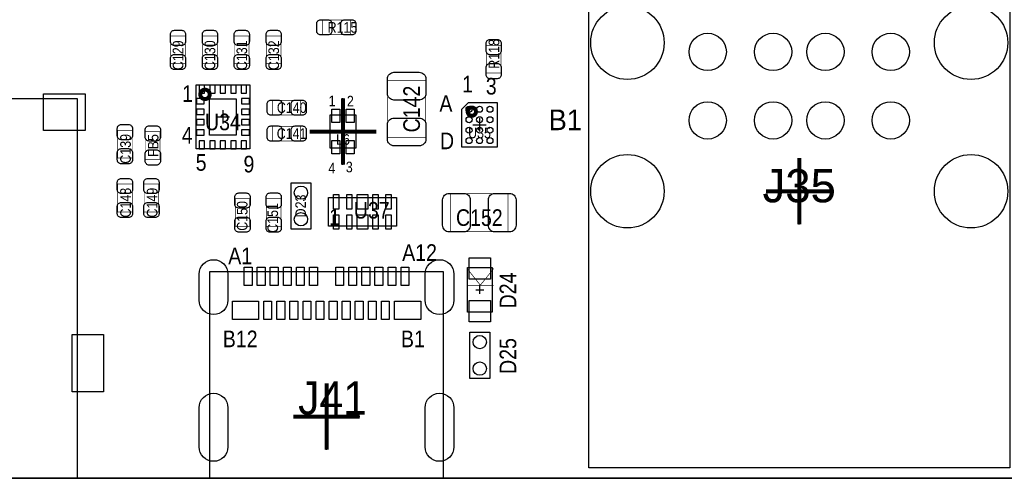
# Model space of a CAD drawing. Extents: x 0 to 170, y -5 to 120.
# Tile 6 of 13: x 94 to 131, y 0 to 18. Entities that reach past the tile are written whole.
import ezdxf
from ezdxf.enums import TextEntityAlignment as Align

# ---------------------------------------------------------------- set-up
doc = ezdxf.new("R2010")
doc.units = 0
for name, color, linetype in [('BG_OUTLINE', 3, 'CONTINUOUS'), ('PG_ASSEMBLY_TOP', 140, 'CONTINUOUS'), ('PG_BODY_CENTER', 211, 'CONTINUOUS'), ('PIN_TOP', 160, 'CONTINUOUS'), ('RD_ASSEMBLY_TOP', 140, 'CONTINUOUS')]:
    doc.layers.add(name, color=color, linetype=linetype)

msp = doc.modelspace()

# ---------------------------------------------------------------- linework, layer by layer
at = {"layer": 'BG_OUTLINE'}
msp.add_lwpolyline([(169.926, 0), (169.926, 39.77386), (164.5158, 39.77386, -0.414214), (163.5252, 40.76446), (163.5252, 44.26966, -0.406818), (164.5158, 45.28566), (169.926, 45.28566), (169.926, 70.5358), (164.5158, 70.5358, -0.414214), (163.5252, 71.5264), (163.5252, 75.0316, -0.406818), (164.5158, 76.0476), (169.926, 76.0476), (169.926, 119.888), (17.526, 119.888), (0, 119.888), (0, 0)], format="xyb", close=True, dxfattribs=at)
msp.add_lwpolyline([(169.926, 0), (0, 0)], dxfattribs=at)
at = {"layer": 'PG_ASSEMBLY_TOP'}
for points in [[(115.432586, 0.395478), (115.432586, 18.165572), (131.53263, 18.165572), (131.53263, 0.395478), (115.432586, 0.395478)], [(81.18348, 0.70612), (89.68486, 0.71628), (92.27312, 0.01524), (95.885, 0.00508), (95.885, 14.50594), (81.18348, 14.50594), (81.18348, 0.70612)], [(110.569248, 12.67206), (111.949484, 12.67206), (111.949484, 14.352016), (110.819438, 14.352016), (110.569248, 14.10208), (110.569248, 12.67206)], [(105.538016, 12.63523), (106.538776, 12.63523), (106.538776, 13.88491), (105.538016, 13.88491), (105.538016, 12.63523)], [(104.813354, 11.303), (104.813354, 9.525), (104.051354, 9.525), (104.051354, 11.303), (104.813354, 11.303)], [(110.796832, 6.356858), (110.796832, 8.058658), (111.736632, 8.058658), (111.736632, 6.356858), (110.796832, 6.356858)], [(100.940616, 0), (109.8804, 0), (109.8804, 7.899908), (100.940616, 7.899908), (100.940616, 0)], [(111.647732, 5.590794), (111.647732, 3.812794), (110.885732, 3.812794), (110.885732, 5.590794), (111.647732, 5.590794)]]:
    msp.add_lwpolyline(points, dxfattribs=at)
for points, const_width in [([(105.253282, 16.964152), (105.253282, 17.523968), (106.313478, 17.523968), (106.313478, 16.964152), (105.253282, 16.964152)], 0.024892), ([(99.452176, 16.910812), (100.011992, 16.910812), (100.011992, 15.850616), (99.452176, 15.850616), (99.452176, 16.910812)], 0.024892), ([(100.671376, 16.910812), (101.231192, 16.910812), (101.231192, 15.850616), (100.671376, 15.850616), (100.671376, 16.910812)], 0.024892), ([(101.890576, 16.910812), (102.450392, 16.910812), (102.450392, 15.850616), (101.890576, 15.850616), (101.890576, 16.910812)], 0.024892), ([(103.109776, 16.910812), (103.669592, 16.910812), (103.669592, 15.850616), (103.109776, 15.850616), (103.109776, 16.910812)], 0.024892), ([(112.07877, 15.499588), (111.518954, 15.499588), (111.518954, 16.559784), (112.07877, 16.559784), (112.07877, 15.499588)], 0.024892), ([(109.202728, 13.02004), (107.742736, 13.02004), (107.742736, 15.220188), (109.202728, 15.220188), (109.202728, 13.02004)], 0.024892), ([(104.416098, 14.453108), (104.416098, 13.893292), (103.355902, 13.893292), (103.355902, 14.453108), (104.416098, 14.453108)], 0.024892), ([(97.418398, 13.306806), (97.978214, 13.306806), (97.978214, 12.24661), (97.418398, 12.24661), (97.418398, 13.306806)], 0.024892), ([(98.487992, 13.257784), (99.047808, 13.257784), (99.047808, 12.197588), (98.487992, 12.197588), (98.487992, 13.257784)], 0.024892), ([(103.355902, 12.902692), (103.355902, 13.462508), (104.416098, 13.462508), (104.416098, 12.902692), (103.355902, 12.902692)], 0.024892), ([(97.42043, 11.248898), (97.980246, 11.248898), (97.980246, 10.188702), (97.42043, 10.188702), (97.42043, 11.248898)], 0.024892), ([(98.436684, 11.248898), (98.9965, 11.248898), (98.9965, 10.188702), (98.436684, 10.188702), (98.436684, 11.248898)], 0.024892), ([(102.476554, 9.629902), (101.916738, 9.629902), (101.916738, 10.690098), (102.476554, 10.690098), (102.476554, 9.629902)], 0.024892), ([(103.110792, 10.690098), (103.670608, 10.690098), (103.670608, 9.629902), (103.110792, 9.629902), (103.110792, 10.690098)], 0.024892), ([(110.151926, 9.430004), (110.151926, 10.889996), (112.352074, 10.889996), (112.352074, 9.430004), (110.151926, 9.430004)], 0.024892), ([(111.292132, 7.385558), (110.784132, 8.020558)], 0.0254), ([(111.800132, 8.020558), (111.292132, 7.385558)], 0.0254), ([(110.784132, 7.385558), (111.292132, 7.385558)], 0.0254), ([(111.292132, 7.385558), (111.800132, 7.385558)], 0.0254)]:
    msp.add_lwpolyline(points, dxfattribs=dict(at, const_width=const_width))
for points in [[(100.42271, 12.592558), (100.42271, 15.042642), (102.47249, 15.042642), (102.47249, 12.592558)], [(105.481628, 9.63549), (105.481628, 10.73531), (108.081572, 10.73531), (108.081572, 9.63549)]]:
    msp.add_lwpolyline(points, close=True, dxfattribs=at)
at = {"layer": 'PG_ASSEMBLY_TOP', "const_width": 0.1524}
for points in [[(100.94214, 14.6812, 1.000211), (100.58146, 14.6812, 0.999789), (100.94214, 14.6812)], [(111.12119, 14.020292, 1.000292), (110.80623, 14.020292, 0.999708), (111.12119, 14.020292)]]:
    msp.add_lwpolyline(points, format="xyb", dxfattribs=at)
at = {"layer": 'PG_BODY_CENTER', "const_width": 0.1524}
for points in [[(106.038396, 11.99007), (106.038396, 14.53007)], [(104.768396, 13.26007), (107.308396, 13.26007)], [(123.482608, 9.705594), (123.482608, 12.245594)], [(122.212608, 10.975594), (124.752608, 10.975594)], [(105.410508, 1.089914), (105.410508, 3.629914)], [(104.140508, 2.359914), (106.680508, 2.359914)]]:
    msp.add_lwpolyline(points, dxfattribs=at)
at = {"layer": 'PG_BODY_CENTER'}
for points in [[(106.038396, 11.99007), (106.038396, 14.53007)], [(101.4476, 14.0716), (101.4476, 13.5636)], [(101.1936, 13.8176), (101.7016, 13.8176)], [(111.259366, 13.766038), (111.259366, 13.258038)], [(104.768396, 13.26007), (107.308396, 13.26007)], [(111.005366, 13.512038), (111.513366, 13.512038)], [(123.482608, 9.705594), (123.482608, 12.245594)], [(122.212608, 10.975594), (124.752608, 10.975594)], [(111.114332, 7.207758), (111.419132, 7.207758)], [(111.266732, 7.055358), (111.266732, 7.360158)], [(105.410508, 1.089914), (105.410508, 3.629914)], [(104.140508, 2.359914), (106.680508, 2.359914)]]:
    msp.add_lwpolyline(points, dxfattribs=at)
at = {"layer": 'PIN_TOP'}
for points in [[(105.183432, 17.534128), (105.46334, 17.534128, -0.414846), (105.613454, 17.384014), (105.613454, 17.104106, -0.414846), (105.46334, 16.953992), (105.183432, 16.953992, -0.414846), (105.033318, 17.104106), (105.033318, 17.384014, -0.414846)], [(106.383328, 16.953992), (106.10342, 16.953992, -0.414846), (105.953306, 17.104106), (105.953306, 17.384014, -0.414846), (106.10342, 17.534128), (106.383328, 17.534128, -0.414846), (106.533442, 17.384014), (106.533442, 17.104106, -0.414846)], [(100.022152, 16.980662), (100.022152, 16.700754, -0.414846), (99.872038, 16.55064), (99.59213, 16.55064, -0.414846), (99.442016, 16.700754), (99.442016, 16.980662, -0.414846), (99.59213, 17.130776), (99.872038, 17.130776, -0.414846)], [(101.241352, 16.980662), (101.241352, 16.700754, -0.414846), (101.091238, 16.55064), (100.81133, 16.55064, -0.414846), (100.661216, 16.700754), (100.661216, 16.980662, -0.414846), (100.81133, 17.130776), (101.091238, 17.130776, -0.414846)], [(102.460552, 16.980662), (102.460552, 16.700754, -0.414846), (102.310438, 16.55064), (102.03053, 16.55064, -0.414846), (101.880416, 16.700754), (101.880416, 16.980662, -0.414846), (102.03053, 17.130776), (102.310438, 17.130776, -0.414846)], [(103.679752, 16.980662), (103.679752, 16.700754, -0.414846), (103.529638, 16.55064), (103.24973, 16.55064, -0.414846), (103.099616, 16.700754), (103.099616, 16.980662, -0.414846), (103.24973, 17.130776), (103.529638, 17.130776, -0.414846)], [(112.08893, 16.629634), (112.08893, 16.349726, -0.414846), (111.938816, 16.199612), (111.658908, 16.199612, -0.414846), (111.508794, 16.349726), (111.508794, 16.629634, -0.414846), (111.658908, 16.779748), (111.938816, 16.779748, -0.414846)], [(99.442016, 15.780766), (99.442016, 16.060674, -0.414846), (99.59213, 16.210788), (99.872038, 16.210788, -0.414846), (100.022152, 16.060674), (100.022152, 15.780766, -0.414846), (99.872038, 15.630652), (99.59213, 15.630652, -0.414846)], [(100.661216, 15.780766), (100.661216, 16.060674, -0.414846), (100.81133, 16.210788), (101.091238, 16.210788, -0.414846), (101.241352, 16.060674), (101.241352, 15.780766, -0.414846), (101.091238, 15.630652), (100.81133, 15.630652, -0.414846)], [(101.880416, 15.780766), (101.880416, 16.060674, -0.414846), (102.03053, 16.210788), (102.310438, 16.210788, -0.414846), (102.460552, 16.060674), (102.460552, 15.780766, -0.414846), (102.310438, 15.630652), (102.03053, 15.630652, -0.414846)], [(103.099616, 15.780766), (103.099616, 16.060674, -0.414846), (103.24973, 16.210788), (103.529638, 16.210788, -0.414846), (103.679752, 16.060674), (103.679752, 15.780766, -0.414846), (103.529638, 15.630652), (103.24973, 15.630652, -0.414846)], [(111.508794, 15.429738), (111.508794, 15.709646, -0.414846), (111.658908, 15.85976), (111.938816, 15.85976, -0.414846), (112.08893, 15.709646), (112.08893, 15.429738, -0.414846), (111.938816, 15.279624), (111.658908, 15.279624, -0.414846)], [(109.207808, 15.275052), (109.207808, 14.715236, -0.414709), (108.957618, 14.465046), (107.987846, 14.465046, -0.414709), (107.737656, 14.715236), (107.737656, 15.275052, -0.414709), (107.987846, 15.525242), (108.957618, 15.525242, -0.414709)], [(100.7491, 14.72946), (100.7491, 15.03172, 0.414214), (100.74783, 15.03299), (100.54717, 15.03299, 0.414214), (100.5459, 15.03172), (100.5459, 14.72946, 0.414214), (100.54717, 14.72819), (100.74783, 14.72819, 0.414214)], [(101.14915, 14.72946), (101.14915, 15.03172, 0.414214), (101.14788, 15.03299), (100.94722, 15.03299, 0.414214), (100.94595, 15.03172), (100.94595, 14.72946, 0.414214), (100.94722, 14.72819), (101.14788, 14.72819, 0.414214)], [(101.5492, 14.72946), (101.5492, 15.03172, 0.414214), (101.54793, 15.03299), (101.34727, 15.03299, 0.414214), (101.346, 15.03172), (101.346, 14.72946, 0.414214), (101.34727, 14.72819), (101.54793, 14.72819, 0.414214)], [(101.94925, 14.72946), (101.94925, 15.03172, 0.414214), (101.94798, 15.03299), (101.74732, 15.03299, 0.414214), (101.74605, 15.03172), (101.74605, 14.72946, 0.414214), (101.74732, 14.72819), (101.94798, 14.72819, 0.414214)], [(102.3493, 14.72946), (102.3493, 15.03172, 0.414214), (102.34803, 15.03299), (102.14737, 15.03299, 0.414214), (102.1461, 15.03172), (102.1461, 14.72946, 0.414214), (102.14737, 14.72819), (102.34803, 14.72819, 0.414214)], [(100.433632, 14.315948), (100.735892, 14.315948, 0.414214), (100.737162, 14.317218), (100.737162, 14.517878, 0.414214), (100.735892, 14.519148), (100.433632, 14.519148, 0.414214), (100.432362, 14.517878), (100.432362, 14.317218, 0.414214)], [(102.159308, 14.315948), (102.461568, 14.315948, 0.414214), (102.462838, 14.317218), (102.462838, 14.517878, 0.414214), (102.461568, 14.519148), (102.159308, 14.519148, 0.414214), (102.158038, 14.517878), (102.158038, 14.317218, 0.414214)], [(103.286052, 14.463268), (103.56596, 14.463268, -0.414846), (103.716074, 14.313154), (103.716074, 14.033246, -0.414846), (103.56596, 13.883132), (103.286052, 13.883132, -0.414846), (103.135938, 14.033246), (103.135938, 14.313154, -0.414846)], [(104.485948, 13.883132), (104.20604, 13.883132, -0.414846), (104.055926, 14.033246), (104.055926, 14.313154, -0.414846), (104.20604, 14.463268), (104.485948, 14.463268, -0.414846), (104.636062, 14.313154), (104.636062, 14.033246, -0.414846)], [(100.433632, 13.915898), (100.735892, 13.915898, 0.414214), (100.737162, 13.917168), (100.737162, 14.117828, 0.414214), (100.735892, 14.119098), (100.433632, 14.119098, 0.414214), (100.432362, 14.117828), (100.432362, 13.917168, 0.414214)], [(102.159308, 13.915898), (102.461568, 13.915898, 0.414214), (102.462838, 13.917168), (102.462838, 14.117828, 0.414214), (102.461568, 14.119098), (102.159308, 14.119098, 0.414214), (102.158038, 14.117828), (102.158038, 13.917168, 0.414214)], [(100.433632, 13.516102), (100.735892, 13.516102, 0.414214), (100.737162, 13.517372), (100.737162, 13.718032, 0.414214), (100.735892, 13.719302), (100.433632, 13.719302, 0.414214), (100.432362, 13.718032), (100.432362, 13.517372, 0.414214)], [(102.159308, 13.516102), (102.461568, 13.516102, 0.414214), (102.462838, 13.517372), (102.462838, 13.718032, 0.414214), (102.461568, 13.719302), (102.159308, 13.719302, 0.414214), (102.158038, 13.718032), (102.158038, 13.517372, 0.414214)], [(107.737656, 12.965176), (107.737656, 13.524992, -0.414709), (107.987846, 13.775182), (108.957618, 13.775182, -0.414709), (109.207808, 13.524992), (109.207808, 12.965176, -0.414709), (108.957618, 12.714986), (107.987846, 12.714986, -0.414709)], [(97.988374, 13.376656), (97.988374, 13.096748, -0.414846), (97.83826, 12.946634), (97.558352, 12.946634, -0.414846), (97.408238, 13.096748), (97.408238, 13.376656, -0.414846), (97.558352, 13.52677), (97.83826, 13.52677, -0.414846)], [(99.057968, 13.327634), (99.057968, 13.047726, -0.414846), (98.907854, 12.897612), (98.627946, 12.897612, -0.414846), (98.477832, 13.047726), (98.477832, 13.327634, -0.414846), (98.627946, 13.477748), (98.907854, 13.477748, -0.414846)], [(100.433632, 13.116052), (100.735892, 13.116052, 0.414214), (100.737162, 13.117322), (100.737162, 13.317982, 0.414214), (100.735892, 13.319252), (100.433632, 13.319252, 0.414214), (100.432362, 13.317982), (100.432362, 13.117322, 0.414214)], [(102.159308, 13.116052), (102.461568, 13.116052, 0.414214), (102.462838, 13.117322), (102.462838, 13.317982, 0.414214), (102.461568, 13.319252), (102.159308, 13.319252, 0.414214), (102.158038, 13.317982), (102.158038, 13.117322, 0.414214)], [(103.286052, 13.472668), (103.56596, 13.472668, -0.414846), (103.716074, 13.322554), (103.716074, 13.042646, -0.414846), (103.56596, 12.892532), (103.286052, 12.892532, -0.414846), (103.135938, 13.042646), (103.135938, 13.322554, -0.414846)], [(104.485948, 12.892532), (104.20604, 12.892532, -0.414846), (104.055926, 13.042646), (104.055926, 13.322554, -0.414846), (104.20604, 13.472668), (104.485948, 13.472668, -0.414846), (104.636062, 13.322554), (104.636062, 13.042646, -0.414846)], [(100.7491, 12.60348), (100.7491, 12.90574, 0.414214), (100.74783, 12.90701), (100.54717, 12.90701, 0.414214), (100.5459, 12.90574), (100.5459, 12.60348, 0.414214), (100.54717, 12.60221), (100.74783, 12.60221, 0.414214)], [(101.14915, 12.60348), (101.14915, 12.90574, 0.414214), (101.14788, 12.90701), (100.94722, 12.90701, 0.414214), (100.94595, 12.90574), (100.94595, 12.60348, 0.414214), (100.94722, 12.60221), (101.14788, 12.60221, 0.414214)], [(101.5492, 12.60348), (101.5492, 12.90574, 0.414214), (101.54793, 12.90701), (101.34727, 12.90701, 0.414214), (101.346, 12.90574), (101.346, 12.60348, 0.414214), (101.34727, 12.60221), (101.54793, 12.60221, 0.414214)], [(101.94925, 12.60348), (101.94925, 12.90574, 0.414214), (101.94798, 12.90701), (101.74732, 12.90701, 0.414214), (101.74605, 12.90574), (101.74605, 12.60348, 0.414214), (101.74732, 12.60221), (101.94798, 12.60221, 0.414214)], [(102.3493, 12.60348), (102.3493, 12.90574, 0.414214), (102.34803, 12.90701), (102.14737, 12.90701, 0.414214), (102.1461, 12.90574), (102.1461, 12.60348, 0.414214), (102.14737, 12.60221), (102.34803, 12.60221, 0.414214)], [(97.408238, 12.17676), (97.408238, 12.456668, -0.414846), (97.558352, 12.606782), (97.83826, 12.606782, -0.414846), (97.988374, 12.456668), (97.988374, 12.17676, -0.414846), (97.83826, 12.026646), (97.558352, 12.026646, -0.414846)], [(98.477832, 12.127738), (98.477832, 12.407646, -0.414846), (98.627946, 12.55776), (98.907854, 12.55776, -0.414846), (99.057968, 12.407646), (99.057968, 12.127738, -0.414846), (98.907854, 11.977624), (98.627946, 11.977624, -0.414846)], [(97.990406, 11.318748), (97.990406, 11.03884, -0.414846), (97.840292, 10.888726), (97.560384, 10.888726, -0.414846), (97.41027, 11.03884), (97.41027, 11.318748, -0.414846), (97.560384, 11.468862), (97.840292, 11.468862, -0.414846)], [(99.00666, 11.318748), (99.00666, 11.03884, -0.414846), (98.856546, 10.888726), (98.576638, 10.888726, -0.414846), (98.426524, 11.03884), (98.426524, 11.318748, -0.414846), (98.576638, 11.468862), (98.856546, 11.468862, -0.414846)], [(97.41027, 10.118852), (97.41027, 10.39876, -0.414846), (97.560384, 10.548874), (97.840292, 10.548874, -0.414846), (97.990406, 10.39876), (97.990406, 10.118852, -0.414846), (97.840292, 9.968738), (97.560384, 9.968738, -0.414846)], [(98.426524, 10.118852), (98.426524, 10.39876, -0.414846), (98.576638, 10.548874), (98.856546, 10.548874, -0.414846), (99.00666, 10.39876), (99.00666, 10.118852, -0.414846), (98.856546, 9.968738), (98.576638, 9.968738, -0.414846)], [(102.486714, 10.759948), (102.486714, 10.48004, -0.414846), (102.3366, 10.329926), (102.056692, 10.329926, -0.414846), (101.906578, 10.48004), (101.906578, 10.759948, -0.414846), (102.056692, 10.910062), (102.3366, 10.910062, -0.414846)], [(103.680768, 10.759948), (103.680768, 10.48004, -0.414846), (103.530654, 10.329926), (103.250746, 10.329926, -0.414846), (103.100632, 10.48004), (103.100632, 10.759948, -0.414846), (103.250746, 10.910062), (103.530654, 10.910062, -0.414846)], [(110.097062, 10.895076), (110.656878, 10.895076, -0.414709), (110.907068, 10.644886), (110.907068, 9.675114, -0.414709), (110.656878, 9.424924), (110.097062, 9.424924, -0.414709), (109.846872, 9.675114), (109.846872, 10.644886, -0.414709)], [(112.406938, 9.424924), (111.847122, 9.424924, -0.414709), (111.596932, 9.675114), (111.596932, 10.644886, -0.414709), (111.847122, 10.895076), (112.406938, 10.895076, -0.414709), (112.657128, 10.644886), (112.657128, 9.675114, -0.414709)], [(101.906578, 9.560052), (101.906578, 9.83996, -0.414846), (102.056692, 9.990074), (102.3366, 9.990074, -0.414846), (102.486714, 9.83996), (102.486714, 9.560052, -0.414846), (102.3366, 9.409938), (102.056692, 9.409938, -0.414846)], [(103.100632, 9.560052), (103.100632, 9.83996, -0.414846), (103.250746, 9.990074), (103.530654, 9.990074, -0.414846), (103.680768, 9.83996), (103.680768, 9.560052, -0.414846), (103.530654, 9.409938), (103.250746, 9.409938, -0.414846)], [(101.640513, 7.809865), (101.640513, 6.809867, -1), (100.540439, 6.809867), (100.540439, 7.809865, -1)], [(110.280577, 7.809865), (110.280577, 6.809867, -1), (109.180503, 6.809867), (109.180503, 7.809865, -1)], [(101.640513, 2.699893), (101.640513, 1.200023, -1), (100.540439, 1.200023), (100.540439, 2.699893, -1)], [(110.280577, 2.699893), (110.280577, 1.200023, -1), (109.180503, 1.200023), (109.180503, 2.699893, -1)]]:
    msp.add_lwpolyline(points, format="xyb", close=True, dxfattribs=at)
for points in [[(94.58452, 14.70533), (96.18472, 14.70533), (96.18472, 13.30579), (94.58452, 13.30579)], [(100.9396, 13.1191), (100.9396, 14.5161), (101.9556, 14.5161), (101.9556, 13.1191)], [(105.611676, 13.60551), (105.611676, 14.11351), (105.916476, 14.11351), (105.916476, 13.60551)], [(106.160316, 13.60551), (106.160316, 14.11351), (106.465116, 14.11351), (106.465116, 13.60551)], [(105.611676, 12.40663), (105.611676, 12.91463), (105.916476, 12.91463), (105.916476, 12.40663)], [(106.160316, 12.40663), (106.160316, 12.91463), (106.465116, 12.91463), (106.465116, 12.40663)], [(105.681526, 10.291064), (105.681526, 10.849864), (105.881424, 10.849864), (105.881424, 10.291064)], [(106.181398, 10.291064), (106.181398, 10.849864), (106.381296, 10.849864), (106.381296, 10.291064)], [(106.5784, 10.291064), (106.5784, 10.849864), (106.9848, 10.849864), (106.9848, 10.291064)], [(107.18165, 10.291064), (107.18165, 10.849864), (107.381548, 10.849864), (107.381548, 10.291064)], [(107.681522, 10.291064), (107.681522, 10.849864), (107.88142, 10.849864), (107.88142, 10.291064)], [(105.681526, 9.520936), (105.681526, 10.079736), (105.881424, 10.079736), (105.881424, 9.520936)], [(106.181398, 9.520936), (106.181398, 10.079736), (106.381296, 10.079736), (106.381296, 9.520936)], [(106.5784, 9.520936), (106.5784, 10.079736), (106.9848, 10.079736), (106.9848, 9.520936)], [(107.18165, 9.520936), (107.18165, 10.079736), (107.381548, 10.079736), (107.381548, 9.520936)], [(107.681522, 9.520936), (107.681522, 10.079736), (107.88142, 10.079736), (107.88142, 9.520936)], [(111.673132, 8.426958), (111.673132, 7.614158), (110.860332, 7.614158), (110.860332, 8.426958)], [(102.2604, 7.36981), (102.2604, 8.069834), (102.560374, 8.069834), (102.560374, 7.36981)], [(102.760272, 7.36981), (102.760272, 8.069834), (103.060246, 8.069834), (103.060246, 7.36981)], [(103.260398, 7.36981), (103.260398, 8.069834), (103.560372, 8.069834), (103.560372, 7.36981)], [(103.76027, 7.36981), (103.76027, 8.069834), (104.060244, 8.069834), (104.060244, 7.36981)], [(104.260396, 7.36981), (104.260396, 8.069834), (104.56037, 8.069834), (104.56037, 7.36981)], [(104.760268, 7.36981), (104.760268, 8.069834), (105.060242, 8.069834), (105.060242, 7.36981)], [(105.76052, 7.36981), (105.76052, 8.069834), (106.060494, 8.069834), (106.060494, 7.36981)], [(106.260392, 7.36981), (106.260392, 8.069834), (106.560366, 8.069834), (106.560366, 7.36981)], [(106.760518, 7.36981), (106.760518, 8.069834), (107.060492, 8.069834), (107.060492, 7.36981)], [(107.26039, 7.36981), (107.26039, 8.069834), (107.560364, 8.069834), (107.560364, 7.36981)], [(107.760516, 7.36981), (107.760516, 8.069834), (108.06049, 8.069834), (108.06049, 7.36981)], [(108.260388, 7.36981), (108.260388, 8.069834), (108.560362, 8.069834), (108.560362, 7.36981)], [(111.673132, 6.801358), (111.673132, 5.988558), (110.860332, 5.988558), (110.860332, 6.801358)], [(101.810312, 6.069838), (101.810312, 6.769862), (102.81031, 6.769862), (102.81031, 6.069838)], [(103.010462, 6.069838), (103.010462, 6.769862), (103.310436, 6.769862), (103.310436, 6.069838)], [(103.510334, 6.069838), (103.510334, 6.769862), (103.810308, 6.769862), (103.810308, 6.069838)], [(104.01046, 6.069838), (104.01046, 6.769862), (104.310434, 6.769862), (104.310434, 6.069838)], [(104.510332, 6.069838), (104.510332, 6.769862), (104.810306, 6.769862), (104.810306, 6.069838)], [(105.010458, 6.069838), (105.010458, 6.769862), (105.310432, 6.769862), (105.310432, 6.069838)], [(105.51033, 6.069838), (105.51033, 6.769862), (105.810304, 6.769862), (105.810304, 6.069838)], [(106.010456, 6.069838), (106.010456, 6.769862), (106.31043, 6.769862), (106.31043, 6.069838)], [(106.510328, 6.069838), (106.510328, 6.769862), (106.810302, 6.769862), (106.810302, 6.069838)], [(107.010454, 6.069838), (107.010454, 6.769862), (107.310428, 6.769862), (107.310428, 6.069838)], [(107.510326, 6.069838), (107.510326, 6.769862), (107.8103, 6.769862), (107.8103, 6.069838)], [(108.010452, 6.069838), (108.010452, 6.769862), (109.01045, 6.769862), (109.01045, 6.069838)], [(95.68434, 3.30454), (95.68434, 5.50418), (96.88322, 5.50418), (96.88322, 3.30454)]]:
    msp.add_lwpolyline(points, close=True, dxfattribs=at)
for centre, radius in [((116.912644, 16.655542), 1.403985), ((130.052572, 16.655542), 1.403985), ((119.982488, 16.30553), 0.713994), ((122.48261, 16.30553), 0.713994), ((124.482606, 16.30553), 0.713994), ((126.982728, 16.30553), 0.713994), ((119.982488, 13.68552), 0.713994), ((122.48261, 13.68552), 0.713994), ((124.482606, 13.68552), 0.713994), ((126.982728, 13.68552), 0.713994), ((110.859316, 14.111986), 0.1143), ((111.259366, 14.111986), 0.1143), ((111.659416, 14.111986), 0.1143), ((110.859316, 13.711936), 0.1143), ((111.259366, 13.711936), 0.1143), ((111.659416, 13.711936), 0.1143), ((110.859316, 13.31214), 0.1143), ((111.259366, 13.31214), 0.1143), ((111.659416, 13.31214), 0.1143), ((110.859316, 12.91209), 0.1143), ((111.259366, 12.91209), 0.1143), ((111.659416, 12.91209), 0.1143), ((116.912644, 10.975594), 1.403985), ((130.052572, 10.975594), 1.403985), ((104.432354, 10.922), 0.254), ((104.432354, 9.906), 0.254), ((111.266732, 5.209794), 0.254), ((111.266732, 4.193794), 0.254)]:
    msp.add_circle(centre, radius, dxfattribs=at)

# ---------------------------------------------------------------- texts
at = {"layer": 'PG_ASSEMBLY_TOP'}
for s, height, width, p in [('1', 0.635, 0.88, (110.595918, 14.757654)), ('3', 0.635, 0.88, (111.499142, 14.675612)), ('1', 0.635, 0.88, (99.888294, 14.394688)), ('1', 0.4064, 0.875, (105.489756, 14.23035)), ('2', 0.4064, 0.875, (106.188256, 14.22019)), ('A', 0.635, 0.88, (109.72419, 14.01572)), ('B1', 0.78994, 0.987138, (113.902744, 13.312394)), ('4', 0.635, 0.88, (99.8728, 12.8016)), ('D', 0.635, 0.88, (109.747558, 12.585446)), ('5', 0.635, 0.88, (100.4062, 11.7602)), ('9', 0.635, 0.88, (102.235, 11.6967)), ('4', 0.4064, 0.875, (105.479596, 11.65987)), ('3', 0.4064, 0.875, (106.147616, 11.70051)), ('1', 0.635, 0.88, (105.5116, 9.6774))]:
    msp.add_text(s, height=height, dxfattribs=dict(at, width=width)).set_placement(p)
at = {"layer": 'PG_ASSEMBLY_TOP', "width": 0.88}
for s, p in [('A1', (102.108508, 8.187944)), ('A12', (108.966508, 8.314944)), ('B12', (102.108508, 5.012944)), ('B1', (108.712508, 5.012944))]:
    msp.add_text(s, height=0.635, dxfattribs=at).set_placement(p, align=Align.CENTER)
at = {"layer": 'RD_ASSEMBLY_TOP'}
for s, height, width, p in [('R115', 0.4064, 0.875, (106.020362, 17.039082)), ('C140', 0.4064, 0.875, (104.078532, 13.97)), ('U34', 0.635, 0.88, (101.4476, 13.3096)), ('C141', 0.4064, 0.875, (104.072944, 12.979908)), ('U35', 0.4064, 0.875, (111.259366, 13.004038)), ('L6', 0.4064, 0.875, (106.038396, 12.75207)), ('J35', 1.27, 1.0236, (123.482608, 10.552176)), ('U37', 0.635, 0.88, (107.1372, 9.9314)), ('C152', 0.635, 0.88, (111.252, 9.652)), ('J41', 1.27, 0.96, (105.6386, 2.4384))]:
    msp.add_text(s, height=height, dxfattribs=dict(at, width=width)).set_placement(p, align=Align.CENTER)
for s, height, width, p in [('C129', 0.4064, 0.875, (99.935284, 16.177514)), ('C130', 0.4064, 0.875, (101.154484, 16.177514)), ('C131', 0.4064, 0.875, (102.373684, 16.177514)), ('C132', 0.4064, 0.875, (103.592884, 16.177514)), ('R118', 0.4064, 0.875, (112.014, 16.2306)), ('C142', 0.635, 0.88, (108.980732, 14.120114)), ('C139', 0.4064, 0.875, (97.926906, 12.598908)), ('FB5', 0.4064, 0.875, (98.9838, 12.7254)), ('C148', 0.4064, 0.875, (97.928938, 10.541)), ('C149', 0.4064, 0.875, (98.945192, 10.541)), ('C150', 0.4064, 0.875, (102.3874, 10.033)), ('D23', 0.4064, 0.875, (104.6226, 10.414)), ('C151', 0.4064, 0.875, (103.5558, 9.9568)), ('D24', 0.635, 0.88, (112.663732, 7.182358)), ('D25', 0.635, 0.88, (112.663732, 4.676394))]:
    msp.add_text(s, height=height, rotation=90, dxfattribs=dict(at, width=width)).set_placement(p, align=Align.CENTER)

doc.saveas('drawing.dxf')
